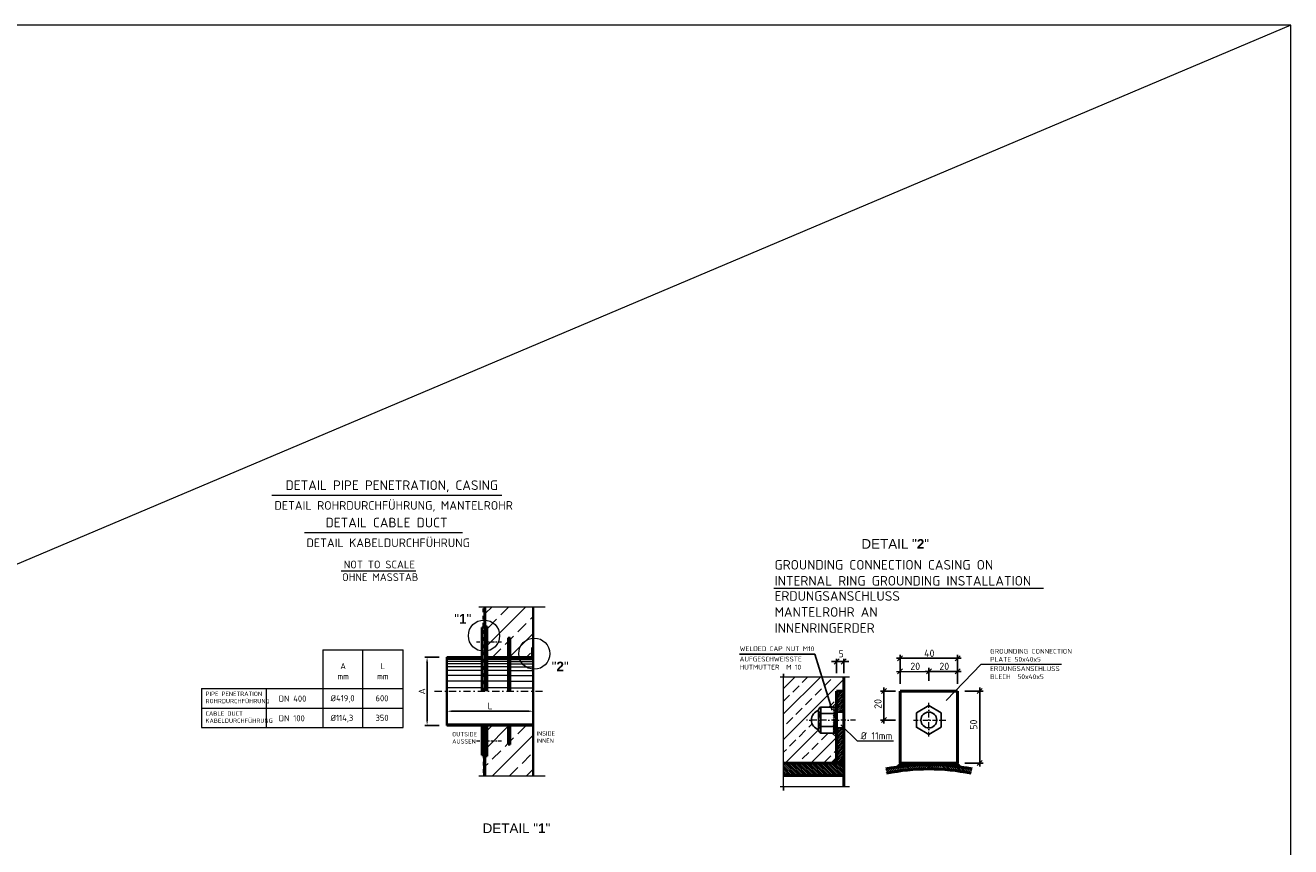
# Model space of a CAD drawing. Header units: millimetres. Extents: x -76904 to 25883, y -13890 to 20369.
# Tile 29 of 29: x 12693 to 25883, y 11812 to 20369. Entities that reach past the tile are written whole.
import ezdxf

# ---------------------------------------------------------------- set-up
doc = ezdxf.new("R2010")
doc.units = ezdxf.units.MM
doc.header["$MEASUREMENT"] = 0
for name, pattern in [('STRICHPUNKT2', [0.5, 0.25, -0.125, 0, -0.125]), ('VERDECKT2', [0.1875, 0.125, -0.0625]), ('WJF-UNSICHTBAR', [0.25, 0.125, -0.125])]:
    doc.linetypes.add(name, pattern=pattern)
for name, color, linetype, lineweight in [('P------T2', 7, 'Continuous', 18), ('P------T7', 7, 'Continuous', 18), ('P-BSWANF', 7, 'Continuous', 18), ('P-DBSTAB', 7, 'Continuous', 25), ('P-ES-MD', 1, 'VERDECKT2', 18), ('P-MS250', 190, 'Continuous', 35), ('PDSMD', 7, 'Continuous', 18)]:
    doc.layers.add(name, color=color, linetype=linetype, lineweight=lineweight)
doc.styles.get("Standard").update_dxf_attribs({"font": 'isocpeur.ttf'})
doc.dimstyles.new('Kopie von ISO-25', dxfattribs={"dimscale": 20, "dimtxt": 2.5, "dimasz": 3, "dimexe": 1.25, "dimexo": 0.625, "dimgap": 1, "dimtad": 1, "dimtxsty": 'Standard', "dimcen": 2.5, "dimadec": 0, "dimazin": 0, "dimtfac": 1, "dimtmove": 0, "dimatfit": 1, "dimfxl": 0, "dimarcsym": 0})

# ---------------------------------------------------------------- blocks, each defined once
blk = doc.blocks.new('*D81')
at = {"layer": 'Defpoints', "color": 0, "lineweight": 0, "ltscale": 50, "transparency": 16777216}
for p in [(17988, 13223), (17088, 13075), (17988, 13086)]:
    blk.add_point(p, dxfattribs=at)
at = {"layer": 'PDSMD', "color": 0, "lineweight": -2, "ltscale": 50, "transparency": 16777216}
for p, q in [((17088, 13087), (17088, 13248)), ((17148, 13223), (17928, 13223)), ((17988, 13098), (17988, 13248))]:
    blk.add_line(p, q, dxfattribs=at)
at = {"layer": 'PDSMD', "color": 0, "lineweight": 0, "ltscale": 50, "transparency": 16777216}
for points in [[(17148, 13233), (17148, 13213), (17088, 13223)], [(17928, 13233), (17928, 13213), (17988, 13223)]]:
    blk.add_solid(points, dxfattribs=at)
at = {"layer": 'PDSMD', "color": 0, "ltscale": 50, "transparency": 16777216, "insert": (17538, 13278), "char_height": 70, "attachment_point": 5}
blk.add_mtext('L', dxfattribs=at)
blk = doc.blocks.new('*D82')
at = {"layer": 'Defpoints', "color": 0, "lineweight": 0, "ltscale": 50, "transparency": 16777216}
for p in [(17018, 13786), (16881, 13075), (17018, 13075)]:
    blk.add_point(p, dxfattribs=at)
at = {"layer": 'PDSMD', "color": 0, "lineweight": -2, "ltscale": 50, "transparency": 16777216}
for p, q in [((17005, 13786), (16856, 13786)), ((16881, 13726), (16881, 13135)), ((17005, 13075), (16856, 13075))]:
    blk.add_line(p, q, dxfattribs=at)
at = {"layer": 'PDSMD', "color": 0, "lineweight": 0, "ltscale": 50, "transparency": 16777216}
for points in [[(16871, 13726), (16891, 13726), (16881, 13786)], [(16871, 13135), (16891, 13135), (16881, 13075)]]:
    blk.add_solid(points, dxfattribs=at)
at = {"layer": 'PDSMD', "color": 0, "ltscale": 50, "transparency": 16777216, "insert": (16826, 13430), "char_height": 70, "attachment_point": 5, "rotation": 90}
blk.add_mtext('A', dxfattribs=at)

msp = doc.modelspace()

# ---------------------------------------------------------------- hatches: boundary and pattern name
at = {"layer": 'P-BSWANF', "lineweight": 5}
h = msp.add_hatch(dxfattribs=at)
h.set_pattern_fill('ANSI33', scale=1000, style=0)
h.set_pattern_definition([(45, (17737.5, 13430.2), (-176.78, 176.78), []), (45, (17914.28, 13430.2), (-176.777, 176.777), [125, -62.5])])
h.paths.add_polyline_path([(17987.5, 14311.163), (17487.5, 14311.163), (17487.5, 14171.696, -0.390042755), (17636.284, 14009.985, -0.354560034), (17507.5, 13851.205), (17507.5, 13800.653), (17522.35, 13785.805), (17712.65, 13785.805), (17727.5, 13800.653), (17727.5, 13985.805), (17747.5, 13985.805), (17747.5, 13800.653), (17762.35, 13785.805), (17840.038, 13785.805, -0.057018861), (17835.844, 13822.456, -0.395164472), (17987.5, 13984.381)])
h.paths.add_polyline_path([(17487.5, 14171.696), (17487.5, 14105.805), (17507.5, 14105.805), (17507.5, 13945.805), (17623.052, 13945.805, 0.102006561), (17636.284, 14009.985, 0.390042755)], flags=17)
h.paths.add_polyline_path([(17623.052, 13945.805), (17507.5, 13945.805), (17507.5, 13851.205, 0.243738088)], flags=17)
h.paths.add_polyline_path([(17977.5, 13885.805), (17987.5, 13885.805), (17987.5, 13984.381, 0.395164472), (17835.844, 13822.456, 0.057018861), (17840.038, 13785.805), (17969.015, 13785.805), (17977.5, 13794.289)], flags=17)
h.paths.add_polyline_path([(17987.5, 13074.605), (17762.35, 13074.605), (17747.5, 13059.756), (17747.5, 12874.605), (17727.5, 12874.605), (17727.5, 13059.756), (17712.65, 13074.605), (17522.35, 13074.605), (17507.5, 13059.756), (17507.5, 12754.605), (17487.5, 12754.605), (17487.5, 12549.246), (17987.5, 12549.246)])
at = {"layer": 'PDSMD', "ltscale": 50}
h = msp.add_hatch(color=7, dxfattribs=at)
h.paths.add_polyline_path([(17522.35, 13785.805), (17507.5, 13800.653), (17507.5, 13785.805)])
h.paths.add_polyline_path([(17727.5, 13785.805), (17727.5, 13800.653), (17712.65, 13785.805)])
h.paths.add_polyline_path([(17762.35, 13785.805), (17747.5, 13800.653), (17747.5, 13785.805)])
h.paths.add_polyline_path([(17977.5, 13794.289), (17969.015, 13785.805), (17977.5, 13785.805)])
h.paths.add_polyline_path([(17979.015, 13785.805), (17987.5, 13785.805), (17987.5, 13794.289)])
at = {"layer": 'PDSMD', "lineweight": -3}
h = msp.add_hatch(dxfattribs=at)
h.set_pattern_fill('ANSI33', scale=750, angle=270, style=0)
h.set_pattern_definition([(45, (2356564.4, -1295002.14), (132.582521, -132.582521), []), (45, (2356564.4, -1294869.55), (132.582521, -132.582521), [93.75, -46.875])])
h.paths.add_polyline_path([(20597.481, 13576.726), (21224.49, 13576.726), (21224.49, 13430.946), (21149.49, 13430.946), (21149.49, 13311.054), (21104.49, 13265.946), (20984.49, 13265.946, 0.302775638), (20961.99, 13232.196, 0.740740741), (20961.99, 13029.696, 0.302775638), (20984.49, 12995.946), (21104.49, 12995.946), (21149.49, 12950.946), (21149.49, 12740.946), (21089.49, 12680.946), (20597.481, 12680.946)])
at = {"layer": 'PDSMD'}
h = msp.add_hatch(dxfattribs=at)
h.set_pattern_fill('ANSI31', scale=105, style=0)
h.set_pattern_definition([(45, (10676.437, 12062.301), (-9.280777, 9.280777), [])])
h.paths.add_polyline_path([(21224.49, 13430.946), (21149.49, 13430.946), (21149.49, 13213.446), (21224.49, 13213.446)])
h.paths.add_polyline_path([(21224.49, 13048.446), (21149.49, 13048.446), (21149.49, 12680.946), (21164.49, 12680.946), (21224.49, 12740.946)])
h = msp.add_hatch(color=7, dxfattribs=at)
h.paths.add_polyline_path([(21104.49, 13265.946), (21149.49, 13265.946), (21149.381, 13310.946)])
h.paths.add_polyline_path([(21149.49, 12995.946), (21104.49, 12995.946), (21149.49, 12950.946)])
at = {"layer": 'PDSMD', "ltscale": 50}
h = msp.add_hatch(dxfattribs=at)
h.set_pattern_fill('ANSI31', scale=100, style=0)
h.set_pattern_definition([(45, (10976.149, 12486.978), (-8.838835, 8.838835), [])])
h.paths.add_polyline_path([(17087.5, 13085.805), (17087.5, 13074.605), (17987.5, 13074.605), (17987.5, 13085.805)])
h = msp.add_hatch(dxfattribs=at)
h.set_pattern_fill('ANSI31', scale=100, angle=90, style=0)
h.set_pattern_definition([(135, (11263.614, 12486.978), (-8.838835, -8.838835), [])])
h.paths.add_polyline_path([(17727.5, 12874.605), (17747.5, 12874.605), (17747.5, 13074.605), (17727.5, 13074.605)])
h.paths.add_polyline_path([(17487.5, 12754.605), (17507.5, 12754.605), (17507.5, 12914.605), (17487.5, 12914.605)])
h.paths.add_polyline_path([(17471.5, 12914.605), (17451.5, 12914.605), (17451.5, 12764.605), (17471.5, 12764.605)])
h.paths.add_polyline_path([(17471.5, 13019.124, -0.021383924), (17451.5, 13022.405), (17451.5, 12914.605), (17471.5, 12914.605)])
h.paths.add_polyline_path([(17507.5, 13017.55, -0.021102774), (17487.5, 13017.746), (17487.5, 12914.605), (17507.5, 12914.605)])
h.paths.add_polyline_path([(17507.5, 13074.605), (17487.5, 13074.605), (17487.5, 13017.746, 0.021102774), (17507.5, 13017.55)])
h.paths.add_polyline_path([(17451.5, 13022.405, 0.021383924), (17471.5, 13019.124), (17471.5, 13064.605), (17451.5, 13064.605)])
h = msp.add_hatch(color=7, dxfattribs=at)
h.paths.add_polyline_path([(17487.5, 13074.605), (17472.65, 13074.605), (17487.5, 13059.756)])
h.paths.add_polyline_path([(17522.35, 13074.605), (17507.5, 13074.605), (17507.5, 13059.756)])
h.paths.add_polyline_path([(17727.5, 13059.756), (17727.5, 13074.605), (17712.65, 13074.605)])
h.paths.add_polyline_path([(17762.35, 13074.605), (17747.5, 13074.605), (17747.5, 13059.756)])
at = {"layer": 'PDSMD', "lineweight": -3}
h = msp.add_hatch(dxfattribs=at)
h.set_pattern_fill('ANSI31', scale=15000, angle=270, style=0)
h.set_pattern_definition([(45, (2356564.4, -1295002.1), (1325.8252, -1325.8252), [])])
edge = h.paths.add_edge_path()
edge.add_line((21224.49, 12740.946), (21164.49, 12680.946))
edge.add_line((21164.49, 12680.946), (21149.49, 12680.946))
edge.add_line((21149.49, 12680.946), (21149.49, 12740.946))
edge.add_line((21149.49, 12740.946), (21149.49, 12962.398))
edge.add_spline(control_points=[(21149.49, 12962.398), (21155.097, 12963.653), (21166.028, 12966.099), (21175.907, 12948.071), (21194.359, 12961.767), (21206.464, 12940.654), (21218.96, 12951.945), (21223.863, 12952.1), (21224.49, 12952.035)], knot_values=[0.00157006, 0.00157006, 0.00157006, 0.00157006, 0.002613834, 0.003604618, 0.004662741, 0.005870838, 0.006889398, 0.007043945, 0.007043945, 0.007043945, 0.007043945], degree=3, periodic=0)
edge.add_line((21224.49, 12952.035), (21224.49, 12740.946))
h = msp.add_hatch(dxfattribs=at)
h.set_pattern_fill('ANSI31', scale=105, angle=180, style=0)
h.set_pattern_definition([(135, (2356564.391, -1295002.136), (9.2807765, 9.2807765), [])])
h.paths.add_polyline_path([(20597.481, 12680.946), (20597.481, 12553.446), (21224.49, 12553.446), (21224.49, 12680.946)])
for points in [[(21149.49, 12740.946), (21149.49, 12680.946), (21089.49, 12680.946)], [(21224.49, 12740.946), (21224.49, 12680.946), (21164.49, 12680.946)]]:
    msp.add_hatch(color=7, dxfattribs=at).paths.add_polyline_path(points)
h = msp.add_hatch(dxfattribs=at)
h.set_pattern_fill('ANSI31', scale=112.5, style=0)
h.set_pattern_definition([(315, (-195327.606, 794764.802), (-9.9436891, -9.9436891), [])])
h.paths.add_polyline_path([(22560.911, 12621.396), (22552.088, 12577.269, 0.049379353), (22110.911, 12620.946), (22110.911, 12665.946, -0.049379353)])
h.paths.add_polyline_path([(21669.735, 12577.269), (21660.911, 12621.396, -0.049379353), (22110.911, 12665.946), (22110.911, 12620.946, 0.049379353)])
h = msp.add_hatch(dxfattribs=at)
h.set_pattern_fill('LINE', scale=37.5, angle=90, style=0)
h.set_pattern_definition([(270, (-195327.606, 794764.802), (-4.6875, -3e-16), [])])
h.paths.add_polyline_path([(22110.911, 12680.946), (22110.911, 12665.946, 0.037233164), (21770.529, 12640.564), (21810.911, 12680.946)])
h.paths.add_polyline_path([(22110.911, 12665.946), (22110.911, 12680.946), (22410.911, 12680.946), (22451.293, 12640.564, 0.037233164)])

# ---------------------------------------------------------------- linework, layer by layer
at = {"color": 1, "lineweight": 0}
msp.add_line((25882.524, 20368.913), (-16135.736, 2597.362), dxfattribs=at)
msp.add_lwpolyline([(-16135.736, 2597.362), (25882.524, 2597.362), (25882.524, 20368.913), (-16135.736, 20368.913)], close=True, dxfattribs=at)
at = {"layer": 'PDSMD', "color": 7, "linetype": 'Continuous', "lineweight": 18}
for p, q in [((15263.982, 15474.383), (17660.193, 15474.383)), ((15604.535, 15084.988), (17251.614, 15084.988)), ((15986.188, 14683.898), (16762.066, 14683.898))]:
    msp.add_line(p, q, dxfattribs=at)
at = {"layer": 'PDSMD', "color": 7}
for p, q in [((20494.931, 14506.201), (23306.217, 14506.201)), ((17471.5, 14310.246), (17471.5, 13430.205)), ((15793.437, 13863.977), (15793.437, 13051.611)), ((15793.437, 13863.977), (16630.678, 13863.977)), ((16212.058, 13051.611), (16212.058, 13863.977)), ((16630.678, 13051.611), (16630.678, 13863.977)), ((22655.763, 13713.878), (22292.872, 13335.237)), ((22655.763, 13713.878), (23493.974, 13713.878)), ((14528.348, 13461.211), (16630.678, 13461.211)), ((14528.348, 13461.211), (14528.348, 13051.611)), ((15204.761, 13461.211), (15204.761, 13051.611)), ((14528.348, 13256.411), (16630.678, 13256.411)), ((17471.5, 12550.163), (17471.5, 13074.605)), ((14528.348, 13051.611), (16630.678, 13051.611))]:
    msp.add_line(p, q, dxfattribs=at)
at = {"layer": 'PDSMD', "color": 7, "lineweight": 13, "ltscale": 50}
for p, q in [((17421.706, 14311.163), (18111.004, 14311.163)), ((17421.706, 12549.246), (18111.004, 12549.246))]:
    msp.add_line(p, q, dxfattribs=at)
at = {"layer": 'PDSMD', "color": 7, "linetype": 'WJF-UNSICHTBAR', "lineweight": 53, "ltscale": 300}
for p, q in [((17477.5, 13430.205), (17477.5, 14310.246)), ((17477.5, 13069.755), (17477.5, 12550.163))]:
    msp.add_line(p, q, dxfattribs=at)
at = {"layer": 'PDSMD', "color": 7, "lineweight": 35}
for p, q in [((17487.5, 14310.246), (17487.5, 13430.205)), ((17987.5, 14310.246), (17987.5, 12549.246)), ((17451.5, 14095.805), (17451.5, 13430.205)), ((17977.5, 13885.805), (17977.5, 13785.805)), ((17451.5, 12764.605), (17451.5, 13064.605)), ((17487.5, 12870.205), (17487.5, 13074.605)), ((17487.5, 12550.163), (17487.5, 13074.605))]:
    msp.add_line(p, q, dxfattribs=at)
at = {"layer": 'PDSMD', "color": 7, "lineweight": 35, "ltscale": 50}
for p, q in [((17451.5, 14095.805), (17471.5, 14095.805)), ((17487.5, 14105.805), (17507.5, 14105.805)), ((17507.5, 14105.805), (17507.5, 13430.205)), ((17727.5, 13985.805), (17727.5, 13430.205)), ((17727.5, 13985.805), (17747.5, 13985.805)), ((17747.5, 13985.805), (17747.5, 13430.205)), ((17977.5, 13885.805), (17987.5, 13885.805)), ((17451.5, 13785.805), (17087.5, 13785.805)), ((17087.5, 13785.805), (17087.5, 13074.605)), ((17727.5, 13785.805), (17507.5, 13785.805)), ((17747.5, 13785.805), (17987.5, 13785.805)), ((17087.5, 13085.805), (17987.5, 13085.805)), ((17087.5, 13074.605), (17987.5, 13074.605)), ((17451.5, 13064.605), (17471.5, 13064.605)), ((17507.5, 12754.605), (17507.5, 13074.605)), ((17727.5, 12874.605), (17727.5, 13074.605)), ((17747.5, 12874.605), (17747.5, 13074.605)), ((17727.5, 12874.605), (17747.5, 12874.605)), ((17451.5, 12764.605), (17471.5, 12764.605)), ((17487.5, 12754.605), (17507.5, 12754.605))]:
    msp.add_line(p, q, dxfattribs=at)
at = {"layer": 'PDSMD', "color": 7, "linetype": 'STRICHPUNKT2', "ltscale": 150}
for p, q in [((17394.193, 13945.805), (17659.163, 13945.805)), ((17394.193, 12914.605), (17659.163, 12914.605))]:
    msp.add_line(p, q, dxfattribs=at)
at = {"layer": 'PDSMD', "color": 7, "ltscale": 50}
for p, q in [((17451.5, 13775.805), (17087.5, 13775.805)), ((17451.5, 13760.805), (17087.5, 13760.805)), ((17451.5, 13740.805), (17087.5, 13740.805)), ((17507.5, 13800.653), (17522.35, 13785.805)), ((17727.5, 13775.805), (17507.5, 13775.805)), ((17727.5, 13760.805), (17507.5, 13760.805)), ((17727.5, 13740.805), (17507.5, 13740.805)), ((17727.5, 13800.653), (17712.65, 13785.805)), ((17747.5, 13800.653), (17762.35, 13785.805)), ((17747.5, 13775.805), (17987.5, 13775.805)), ((17747.5, 13760.805), (17987.5, 13760.805)), ((17747.5, 13740.805), (17987.5, 13740.805)), ((17977.5, 13794.289), (17969.015, 13785.805)), ((17987.5, 13794.289), (17979.015, 13785.805)), ((17451.5, 13715.805), (17087.5, 13715.805)), ((17451.5, 13685.805), (17087.5, 13685.805)), ((17451.5, 13645.805), (17087.5, 13645.805)), ((17451.5, 13595.805), (17087.5, 13595.805)), ((17727.5, 13715.805), (17507.5, 13715.805)), ((17727.5, 13685.805), (17507.5, 13685.805)), ((17727.5, 13645.805), (17507.5, 13645.805)), ((17727.5, 13595.805), (17507.5, 13595.805)), ((17747.5, 13715.805), (17987.5, 13715.805)), ((17747.5, 13685.805), (17987.5, 13685.805)), ((17747.5, 13645.805), (17987.5, 13645.805)), ((17747.5, 13595.805), (17987.5, 13595.805)), ((17451.5, 13535.805), (17087.5, 13535.805)), ((17451.5, 13465.805), (17087.5, 13465.805)), ((17727.5, 13535.805), (17507.5, 13535.805)), ((17727.5, 13465.805), (17507.5, 13465.805)), ((17747.5, 13535.805), (17987.5, 13535.805)), ((17747.5, 13465.805), (17987.5, 13465.805)), ((17487.5, 13059.756), (17472.65, 13074.605)), ((17507.5, 13059.756), (17522.35, 13074.605)), ((17727.5, 13059.756), (17712.65, 13074.605)), ((17747.5, 13059.756), (17762.35, 13074.605))]:
    msp.add_line(p, q, dxfattribs=at)
at = {"layer": 'PDSMD', "color": 7, "lineweight": -3, "ltscale": 0.02}
for p, q in [((20921.901, 13817.918), (20136.725, 13817.918)), ((20921.901, 13817.918), (21101.492, 13234.327)), ((21149.49, 13740.802), (21096.99, 13740.802)), ((21149.49, 13618.977), (21149.49, 13770.301)), ((21149.49, 13740.802), (21224.49, 13740.802)), ((21224.49, 13618.977), (21224.49, 13770.301)), ((21224.49, 13740.802), (21276.99, 13740.802))]:
    msp.add_line(p, q, dxfattribs=at)
at = {"layer": 'PDSMD', "color": 7, "lineweight": -2}
for p, q in [((21123.24, 13714.552), (21175.74, 13767.052)), ((21250.74, 13767.052), (21198.24, 13714.552)), ((21837.161, 13800.283), (21784.661, 13747.783)), ((22437.161, 13800.283), (22384.661, 13747.783))]:
    msp.add_line(p, q, dxfattribs=at)
at = {"layer": 'PDSMD', "color": 7, "lineweight": -3}
for p, q in [((21773.411, 13774.033), (22448.411, 13774.033)), ((21810.911, 13507.709), (21810.911, 13811.533)), ((22410.911, 13507.709), (22410.911, 13811.533))]:
    msp.add_line(p, q, dxfattribs=at)
at = {"layer": 'PDSMD', "color": 7, "lineweight": -3, "ltscale": 200}
for p, q in [((20597.481, 13576.726), (20597.481, 13613.196)), ((22073.411, 13637.367), (22448.411, 13637.367)), ((22110.911, 13538.05), (22110.911, 13674.867)), ((22410.911, 13538.05), (22410.911, 13674.867)), ((21642.797, 13093.446), (21642.797, 13469.698)), ((22641.109, 12645.244), (22641.109, 13470.243)), ((21761.633, 13432.198), (21605.297, 13432.198)), ((22485.042, 13432.743), (22678.609, 13432.743)), ((20961.99, 13232.196), (20961.99, 13130.946)), ((20961.99, 13029.696), (20961.99, 13232.196)), ((20984.49, 12995.946), (20984.49, 13265.946)), ((21149.49, 13265.946), (20984.49, 13265.946)), ((20984.49, 13265.946), (21149.49, 13265.946)), ((21149.49, 13198.446), (20984.49, 13198.446)), ((21149.381, 13310.946), (21104.49, 13265.946)), ((21149.49, 13265.946), (21104.49, 13265.946)), ((21149.49, 13265.946), (21149.381, 13310.946)), ((21224.49, 13213.446), (21149.49, 13213.446)), ((21149.49, 13063.446), (20984.49, 13063.446)), ((21761.633, 13130.946), (21605.297, 13130.946)), ((21149.49, 12995.946), (20984.49, 12995.946)), ((21149.49, 12995.946), (21104.49, 12995.946)), ((21149.49, 12950.946), (21104.49, 12995.946)), ((21224.49, 13048.446), (21149.49, 13048.446)), ((21149.49, 12995.946), (21149.49, 12950.946)), ((21134.49, 12680.946), (21074.49, 12680.946)), ((21149.49, 12740.946), (21089.49, 12680.946)), ((21149.49, 12680.946), (21149.49, 12740.946)), ((21224.49, 12740.946), (21164.49, 12680.946)), ((21224.49, 12680.946), (21164.49, 12680.946)), ((21224.49, 12680.946), (21179.49, 12680.946)), ((21224.49, 12680.946), (21224.49, 12740.946)), ((21810.911, 12680.946), (21770.529, 12640.564)), ((22410.911, 12680.946), (22451.293, 12640.564)), ((22485.042, 12682.744), (22678.609, 12682.744)), ((20597.481, 12433.883), (20597.481, 12395.778))]:
    msp.add_line(p, q, dxfattribs=at)
at = {"layer": 'PDSMD', "color": 7, "ltscale": 200}
for p, q in [((21773.411, 13637.367), (22148.411, 13637.367)), ((21810.911, 13538.05), (21810.911, 13674.867)), ((22110.911, 13538.05), (22110.911, 13674.867)), ((20597.481, 13576.726), (20559.399, 13576.726)), ((20597.481, 12433.883), (20597.481, 13576.726)), ((21283.27, 13576.726), (20597.481, 13576.726)), ((21365.065, 12912.828), (21194.41, 13081.111)), ((21365.065, 12912.828), (21741.205, 12912.828)), ((21283.27, 12433.883), (20559.399, 12433.883))]:
    msp.add_line(p, q, dxfattribs=at)
at = {"layer": 'PDSMD', "color": 7, "lineweight": -2, "ltscale": 200}
for p, q in [((21837.161, 13663.617), (21784.661, 13611.117)), ((22137.161, 13663.617), (22084.661, 13611.117)), ((22437.161, 13663.617), (22384.661, 13611.117)), ((21669.047, 13458.448), (21616.547, 13405.948)), ((22667.359, 13458.993), (22614.859, 13406.493)), ((21669.047, 13157.196), (21616.547, 13104.696)), ((22667.359, 12708.994), (22614.859, 12656.494))]:
    msp.add_line(p, q, dxfattribs=at)
at = {"layer": 'PDSMD', "color": 7, "lineweight": 50, "ltscale": 200}
for p, q in [((21224.49, 12433.883), (21224.49, 13576.726)), ((21149.49, 13430.946), (21149.49, 12680.946)), ((21224.49, 13430.946), (21149.49, 13430.946)), ((22410.911, 13430.946), (21810.911, 13430.946)), ((21810.911, 12680.946), (21810.911, 13430.946)), ((22410.911, 12680.946), (22410.911, 13430.946)), ((21224.49, 12680.946), (20597.481, 12680.946)), ((22410.911, 12680.946), (21810.911, 12680.946)), ((21224.49, 12553.446), (20597.481, 12553.446))]:
    msp.add_line(p, q, dxfattribs=at)
at = {"layer": 'PDSMD', "color": 7, "linetype": 'STRICHPUNKT2', "ltscale": 300}
msp.add_line((16958.501, 13430.205), (18089.228, 13430.205), dxfattribs=at)
at = {"layer": 'PDSMD', "color": 7, "linetype": 'STRICHPUNKT2', "ltscale": 200}
for p, q in [((22110.911, 12958.606), (22110.911, 13319.658)), ((21345.17, 13130.946), (20835.521, 13130.946)), ((21949.396, 13130.946), (22286.803, 13130.946))]:
    msp.add_line(p, q, dxfattribs=at)
at = {"layer": 'PDSMD', "color": 7, "lineweight": 18}
msp.add_line((17451.5, 13064.605), (17451.5, 13074.605), dxfattribs=at)
at = {"layer": 'PDSMD', "color": 7, "lineweight": -3}
msp.add_lwpolyline([(22240.815, 13055.946), (22110.911, 12980.946), (21981.007, 13055.946), (21981.007, 13205.946), (22110.911, 13280.946), (22240.815, 13205.946)], close=True, dxfattribs=at)
at = {"layer": 'PDSMD', "color": 7}
for centre in [(17474.011, 14009.985), (17998.117, 13822.456)]:
    msp.add_circle(centre, 162.273, dxfattribs=at)
at = {"layer": 'PDSMD', "color": 7, "lineweight": -3}
msp.add_circle((22110.911, 13130.946), 82.5, dxfattribs=at)
for centre, radius, start, end in [((20992.833, 13130.946), 105.844, 106.9422893, 253.0577107), ((20998.552, 13232.196), 36.562, 112.6198649, 247.3801351), ((21074.49, 13130.946), 112.5, 143.1301024, 216.8698976), ((21130.636, 13291.205), 31.52, 238.2391362, 306.7386696), ((21130.636, 13256.759), 31.52, 238.2391362, 306.7386696), ((21130.636, 13226.941), 31.52, 238.2391362, 306.7386696), ((21130.637, 13273.175), 31.52, 238.2391362, 306.7386696), ((21131.952, 13238.506), 31.52, 238.2391362, 306.7386696), ((20998.552, 13029.696), 36.562, 112.6198649, 247.3801351), ((21130.636, 13209.72), 31.52, 238.2391362, 306.7386696), ((21130.636, 13191.467), 31.52, 238.2391362, 306.7386696), ((21130.636, 13171.908), 31.52, 238.2391362, 306.7386696), ((21130.636, 13155.992), 31.52, 238.2391362, 306.7386696), ((21130.636, 13139.045), 31.52, 238.2391362, 306.7386696), ((21130.636, 13123.089), 31.52, 238.2391362, 306.7386696), ((21130.636, 13108.739), 31.52, 238.2391362, 306.7386696), ((21130.636, 13093.271), 31.52, 238.2391362, 306.7386696), ((21130.636, 13080.242), 31.52, 238.2391362, 306.7386696), ((21130.636, 13068.079), 31.52, 238.2391362, 306.7386696), ((21130.636, 13057.646), 31.52, 238.2391362, 306.7386696), ((21130.636, 13047), 31.52, 238.2391362, 306.7386696), ((21130.636, 13033.97), 31.52, 238.2391362, 306.7386696)]:
    msp.add_arc(centre, radius, start, end, dxfattribs=at)
at = {"layer": 'PDSMD', "color": 7, "lineweight": 50}
for radius in [2295, 2250]:
    msp.add_arc((22110.911, 10370.946), radius, 78.6922706, 101.3077294, dxfattribs=at)

# ---------------------------------------------------------------- texts
at = {"layer": 'P------T2', "color": 7}
for s, p in [('WELDED CAP NUT M10', (20138.499, 13848.965)), ('GROUNDING CONNECTION', (22749.575, 13822.67)), ('AUFGESCHWEISSTE', (20138.499, 13741.26)), ('PLATE 50x40x5', (22749.575, 13738.512)), ('HUTMUTTER  M 10', (20138.499, 13657.102)), ('ERDUNGSANSCHLUSS', (22748.974, 13641.878)), ('BLECH  50x40x5', (22748.974, 13557.721))]:
    msp.add_text(s, height=50, dxfattribs=at).set_placement(p)
at = {"layer": 'P------T7', "color": 7, "linetype": 'Continuous', "lineweight": 25, "char_height": 100, "attachment_point": 7}
for s, insert in [('{\\fArial|b0|i0|c0|p34;\\C256;DETAIL "\\fArial|b1|i0|c0|p34;2\\fArial|b0|i0|c0|p34;"}', (21408.341, 14916.103)), ('{\\fArial|b0|i0|c0|p34;\\C256;"\\fArial|b1|i0|c0|p34;1\\fArial|b0|i0|c0|p34;"}', (17164.605, 14135.104)), ('{\\fArial|b0|i0|c0|p34;\\C256;"\\fArial|b1|i0|c0|p34;2\\fArial|b0|i0|c0|p34;"}', (18179.945, 13639.676)), ('{\\fArial|b0|i0|c0|p34;\\C256;DETAIL "\\fArial|b1|i0|c0|p34;1\\fArial|b0|i0|c0|p34;"}', (17460.224, 11953.623))]:
    msp.add_mtext(s, dxfattribs=dict(at, insert=insert))
at = {"layer": 'P-DBSTAB', "color": 7}
for s, p in [('DN 400', (15335.323, 13322.475)), ('%%C419,0', (15876.591, 13326.257)), ('600', (16343.757, 13326.257)), ('DN 100', (15335.323, 13117.675)), ('%%C114,3', (15876.591, 13121.457)), ('350', (16343.757, 13121.457))]:
    msp.add_text(s, height=64, dxfattribs=at).set_placement(p)
at = {"layer": 'P-ES-MD', "color": 7, "linetype": 'Continuous', "ltscale": 300, "attachment_point": 1}
for s, insert, char_height, width in [('{\\C0;DETAIL} CABLE DUCT', (15821.835, 15238.312), 100, 3271.31498), ('{\\C0;DETAIL} KABELDURCHFÜHRUNG', (15623.382, 15022.509), 90, 3398.83173)]:
    msp.add_mtext(s, dxfattribs=dict(at, insert=insert, char_height=char_height, width=width))
at = {"layer": 'P-MS250', "color": 7, "attachment_point": 1}
for s, insert, char_height, width in [('{\\C0;DETAIL} PIPE PENETRATION, CASING', (15405.023, 15627.707), 100, 3271.31498), ('{\\C0;DETAIL} ROHRDURCHFÜHRUNG, MANTELROHR', (15289.163, 15411.904), 90, 3398.83173)]:
    msp.add_mtext(s, dxfattribs=dict(at, insert=insert, char_height=char_height, width=width))
at = {"layer": 'PDSMD', "color": 7}
for s, p in [('NOT TO SCALE ', (16012.002, 14711.587)), ('OHNE MASSTAB', (15995.054, 14579.562))]:
    msp.add_text(s, height=80, dxfattribs=at).set_placement(p)
at = {"layer": 'PDSMD', "color": 7, "lineweight": -3, "ltscale": 0.02}
for s, p in [('5', (21169.49, 13784.226)), ('Ø 11mm', (21400.878, 12929.882))]:
    msp.add_text(s, height=75, dxfattribs=at).set_placement(p)
at = {"layer": 'PDSMD', "color": 7, "char_height": 100, "attachment_point": 1}
for s, insert, width in [('GROUNDING CONNECTION CASING ON INTERNAL RING GROUNDING INSTALLATION', (20502.867, 14798.345), 2806.01499), ('ERDUNGSANSCHLUSS MANTELROHR AN INNENRINGERDER', (20502.867, 14473.441), 2134.23709)]:
    msp.add_mtext(s, dxfattribs=dict(at, insert=insert, width=width))
at = {"layer": 'PDSMD', "color": 7, "lineweight": -3, "ltscale": 0.02, "char_height": 75, "attachment_point": 5}
for s, insert in [(' 40', (22091.94, 13826.445)), (' 20', (21945.102, 13690.827)), (' 20', (22248.029, 13690.827))]:
    msp.add_mtext(s, dxfattribs=dict(at, insert=insert))
at = {"layer": 'PDSMD', "color": 7, "char_height": 64, "attachment_point": 5}
for s, insert in [('A\\Pmm', (16005.676, 13639.937)), ('L\\Pmm', (16418.838, 13639.937))]:
    msp.add_mtext(s, dxfattribs=dict(at, insert=insert))
at = {"layer": 'PDSMD', "color": 7, "lineweight": 13, "char_height": 45, "attachment_point": 1}
for s, insert, width in [('PIPE PENETRATION\\PROHRDURCHFÜHRUNG', (14571.67, 13426.185), 573.61399), ('CABLE DUCT\\PKABELDURCHFÜHRUNG', (14571.67, 13221.385), 573.61399), ('OUTSIDE\\PAUSSEN', (17142.111, 13005.819), 265.1168), ('INSIDE\\PINNEN', (18020.91, 13013.591), 265.1168)]:
    msp.add_mtext(s, dxfattribs=dict(at, insert=insert, width=width))
at = {"layer": 'PDSMD', "color": 7, "lineweight": -3, "ltscale": 0.02, "char_height": 75, "attachment_point": 5, "rotation": 90}
for s, insert in [(' 20', (21580.457, 13275.274)), (' 50', (22577.802, 13058.865))]:
    msp.add_mtext(s, dxfattribs=dict(at, insert=insert))

# ---------------------------------------------------------------- dimensions: what is measured, and where the dimension line sits
at = {"layer": 'PDSMD', "color": 7, "ltscale": 50}
dim = msp.add_linear_dim(base=(16881.439, 13074.605), p1=(17017.933, 13785.805), p2=(17017.933, 13074.605), angle=90, text='A', dimstyle='Kopie von ISO-25', override={"dimtxt": 3.5}, dxfattribs=at)
dim.commit()
dim.dimension.update_dxf_attribs({"geometry": '*D82', "text_midpoint": (16826.439, 13430.205)})
dim = msp.add_linear_dim(base=(17987.5, 13223.367), p1=(17087.5, 13074.605), p2=(17987.5, 13085.805), text='L', dimstyle='Kopie von ISO-25', override={"dimscale": 20, "dimtxt": 3.5}, dxfattribs=at)
dim.commit()
dim.dimension.update_dxf_attribs({"geometry": '*D81', "text_midpoint": (17537.5, 13278.367)})

doc.saveas('drawing.dxf')
